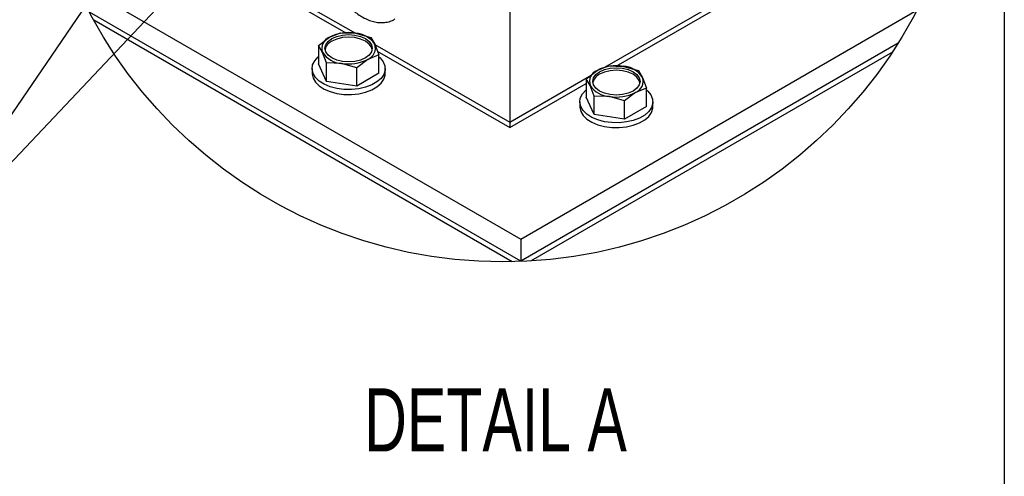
# Model space of a CAD drawing. Header units: inches. Extents: x 4 to 172, y 4 to 132.
# Tile 19 of 40: x 151 to 172, y 33 to 43. Entities that reach past the tile are written whole.
import ezdxf

# ---------------------------------------------------------------- set-up
doc = ezdxf.new("R2010")
doc.units = ezdxf.units.IN
doc.header["$LTSCALE"] = 16
doc.header["$MEASUREMENT"] = 0
doc.layers.add('SLD-DEFPOINTS', color=7, linetype='Continuous')
doc.layers.add('TEXT', color=140, linetype='Continuous', lineweight=25)
doc.styles.add('SLDTEXTSTYLE0', font='TXT', dxfattribs={"width": 0.7})
doc.dimstyles.new('SLDDIMSTYLE2', dxfattribs={"dimtxt": 0.18, "dimasz": 2.08, "dimexe": 0, "dimexo": 0.0625, "dimgap": 0, "dimtad": 0, "dimtih": 1, "dimtoh": 1, "dimdec": 0, "dimrnd": 1e-09, "dimzin": 0, "dimdsep": 46, "dimtxsty": 'Standard', "dimsah": 1, "dimcen": 0.09, "dimadec": 0, "dimazin": 0, "dimtfac": 2.08, "dimtdec": 0, "dimtofl": 0, "dimtmove": 0, "dimatfit": 3, "dimfxl": 0, "dimfrac": 2, "dimtolj": 1, "dimtzin": 0, "dimarcsym": 0})

msp = doc.modelspace()

# ---------------------------------------------------------------- linework, layer by layer
for p, q in [((161.55, 49.793), (161.55, 40.461)), ((163.561, 41.622), (167.207, 43.726)), ((156.297, 43.493), (158.29, 42.342)), ((152.361, 43.432), (161.783, 37.993)), ((156.299, 43.381), (158.09, 42.347)), ((163.799, 41.646), (166.804, 43.381)), ((161.783, 37.526), (152.671, 42.786)), ((161.783, 37.993), (170.155, 42.826)), ((161.604, 37.513), (152.762, 42.617)), ((159.006, 42.585), (159.045, 42.604)), ((157.509, 42.08), (157.742, 42.257)), ((157.742, 42.257), (157.975, 42.35)), ((157.975, 42.35), (158.294, 42.342)), ((158.294, 42.342), (158.613, 42.251)), ((158.613, 42.251), (158.698, 42.109)), ((157.509, 42.08), (157.509, 41.693)), ((157.594, 41.938), (157.509, 42.08)), ((158.698, 42.109), (158.783, 41.883)), ((158.699, 42.106), (161.55, 40.461)), ((169.756, 42.129), (161.783, 37.526)), ((157.68, 41.713), (157.594, 41.938)), ((158.783, 41.883), (158.55, 41.79)), ((158.753, 41.964), (161.552, 40.349)), ((158.783, 41.496), (158.783, 41.883)), ((169.636, 41.943), (161.988, 37.528)), ((157.68, 41.325), (157.509, 41.693)), ((157.68, 41.325), (157.68, 41.713)), ((157.998, 41.705), (157.68, 41.713)), ((158.317, 41.614), (157.998, 41.705)), ((158.55, 41.79), (158.317, 41.614)), ((158.317, 41.226), (158.317, 41.614)), ((163.399, 41.557), (163.632, 41.65)), ((163.632, 41.65), (163.951, 41.642)), ((163.951, 41.642), (164.27, 41.551)), ((157.374, 41.594), (157.374, 41.492)), ((158.783, 41.496), (158.317, 41.226)), ((158.919, 41.492), (158.919, 41.594)), ((161.55, 40.461), (163.237, 41.434)), ((163.166, 41.381), (163.399, 41.557)), ((164.27, 41.551), (164.355, 41.409)), ((164.355, 41.409), (164.44, 41.184)), ((158.317, 41.226), (157.68, 41.325)), ((161.552, 40.349), (163.166, 41.28)), ((163.166, 41.381), (163.166, 40.993)), ((163.251, 41.238), (163.166, 41.381)), ((163.336, 41.013), (163.251, 41.238)), ((163.336, 40.625), (163.166, 40.993)), ((163.336, 40.625), (163.336, 41.013)), ((163.655, 41.005), (163.336, 41.013)), ((163.974, 40.914), (163.655, 41.005)), ((164.207, 41.091), (163.974, 40.914)), ((164.44, 41.184), (164.207, 41.091)), ((164.44, 40.796), (164.44, 41.184)), ((163.03, 40.895), (163.03, 40.792)), ((163.974, 40.527), (163.974, 40.914)), ((164.44, 40.796), (163.974, 40.527)), ((164.576, 40.792), (164.576, 40.895)), ((163.974, 40.527), (163.336, 40.625)), ((161.552, 40.462), (161.552, 40.349)), ((161.783, 37.993), (161.783, 37.526)), ((161.783, 37.526), (161.783, 37.518))]:
    msp.add_line(p, q)
at = {"flags": 128}
for points in [[(157.713, 42.168), (157.793, 42.228), (157.896, 42.274), (158.017, 42.302), (158.146, 42.312), (158.275, 42.302), (158.396, 42.274), (158.5, 42.228), (158.579, 42.168), (158.629, 42.098), (158.646, 42.024), (158.629, 41.949), (158.579, 41.879), (158.5, 41.819), (158.396, 41.774), (158.275, 41.745), (158.146, 41.735), (158.017, 41.745), (157.896, 41.774), (157.793, 41.819), (157.713, 41.879), (157.663, 41.949), (157.646, 42.024), (157.663, 42.098), (157.713, 42.168)], [(158.644, 41.997), (158.629, 42.045), (158.579, 42.114), (158.5, 42.174), (158.396, 42.22), (158.275, 42.249), (158.146, 42.259), (158.017, 42.249), (157.896, 42.22), (157.793, 42.174)], [(158.783, 41.846), (158.812, 41.821), (158.877, 41.739), (158.912, 41.651), (158.916, 41.56), (158.889, 41.472), (158.831, 41.388), (158.745, 41.312), (158.634, 41.249), (158.504, 41.199), (158.359, 41.166), (158.205, 41.15), (158.048, 41.152), (157.896, 41.172), (157.754, 41.21), (157.628, 41.263), (157.523, 41.33), (157.444, 41.408), (157.394, 41.493), (157.374, 41.583), (157.386, 41.673), (157.429, 41.76), (157.501, 41.84), (157.509, 41.846)], [(163.37, 41.468), (163.449, 41.528), (163.553, 41.574), (163.674, 41.603), (163.803, 41.612), (163.932, 41.603), (164.053, 41.574), (164.156, 41.528), (164.236, 41.468), (164.286, 41.398), (164.303, 41.324), (164.286, 41.249), (164.236, 41.179), (164.156, 41.12), (164.053, 41.074), (163.932, 41.045), (163.803, 41.035), (163.674, 41.045), (163.553, 41.074), (163.449, 41.12), (163.37, 41.179), (163.32, 41.249), (163.303, 41.324), (163.32, 41.398), (163.37, 41.468)], [(157.374, 41.492), (157.374, 41.48), (157.394, 41.391), (157.444, 41.305), (157.523, 41.228), (157.628, 41.161), (157.754, 41.107), (157.896, 41.07), (158.048, 41.049), (158.205, 41.047), (158.359, 41.063), (158.504, 41.096), (158.634, 41.146), (158.745, 41.21), (158.831, 41.285), (158.889, 41.369), (158.916, 41.458), (158.919, 41.492)], [(164.301, 41.297), (164.286, 41.345), (164.236, 41.414), (164.156, 41.474), (164.053, 41.52), (163.932, 41.549), (163.803, 41.559), (163.674, 41.549), (163.553, 41.52), (163.449, 41.474)], [(164.44, 41.147), (164.469, 41.121), (164.534, 41.039), (164.569, 40.951), (164.573, 40.861), (164.546, 40.772), (164.488, 40.688), (164.402, 40.613), (164.291, 40.549), (164.161, 40.499), (164.015, 40.466), (163.862, 40.45), (163.705, 40.452), (163.553, 40.472), (163.411, 40.51), (163.285, 40.564), (163.18, 40.631), (163.101, 40.708), (163.05, 40.794), (163.031, 40.883), (163.042, 40.973), (163.085, 41.06), (163.158, 41.14), (163.166, 41.147)], [(163.03, 40.792), (163.031, 40.781), (163.05, 40.691), (163.101, 40.606), (163.18, 40.528), (163.285, 40.461), (163.411, 40.408), (163.553, 40.37), (163.705, 40.349), (163.862, 40.347), (164.015, 40.363), (164.161, 40.397), (164.291, 40.446), (164.402, 40.51), (164.488, 40.585), (164.546, 40.669), (164.573, 40.758), (164.576, 40.792)]]:
    msp.add_lwpolyline(points, dxfattribs=at)
for centre, radius, start, end in [((157.831, 42.022), 0.251, 110.7421, 199.4609), ((158.145, 41.478), 0.877, 80.2289, 117.3572), ((158.263, 41.821), 0.522, 33.4388, 86.5666), ((157.903, 41.936), 0.262, 115.0211, 166.6948), ((158.461, 42.025), 0.251, 290.742, 19.4611), ((158.029, 42.226), 0.522, 213.4389, 266.5665), ((158.147, 42.569), 0.877, 260.2289, 297.3572), ((163.802, 40.778), 0.877, 80.229, 117.3572), ((163.92, 41.122), 0.522, 33.439, 86.5663), ((163.488, 41.322), 0.251, 110.742, 199.461), ((163.56, 41.237), 0.262, 115.0213, 166.6945), ((164.118, 41.325), 0.251, 290.742, 19.461), ((163.686, 41.526), 0.522, 213.4389, 266.5665), ((163.804, 41.87), 0.877, 260.2289, 297.3572)]:
    msp.add_arc(centre, radius, start, end)
msp.add_open_spline([(157.983, 44.616), (157.964, 44.606), (157.907, 44.575), (157.832, 44.499), (157.761, 44.394), (157.712, 44.275), (157.683, 44.144), (157.674, 44.007), (157.682, 43.868), (157.706, 43.729), (157.739, 43.604), (157.779, 43.493), (157.828, 43.377), (157.897, 43.244), (157.973, 43.127), (158.047, 43.028), (158.114, 42.948), (158.199, 42.862), (158.292, 42.781), (158.393, 42.708), (158.501, 42.648), (158.613, 42.601), (158.729, 42.572), (158.847, 42.562), (158.963, 42.575), (159.057, 42.601), (159.107, 42.633), (159.123, 42.643)], degree=3, knots=[0, 0, 0, 0, 0.021367, 0.06385, 0.104122, 0.14638, 0.19068, 0.23645, 0.282772, 0.328497, 0.375801, 0.411028, 0.445611, 0.499791, 0.55945, 0.583608, 0.622974, 0.662654, 0.703784, 0.74502, 0.785863, 0.826025, 0.865369, 0.903982, 0.94219, 0.980651, 1, 1, 1, 1])
at = {"layer": 'SLD-DEFPOINTS'}
msp.add_circle((161.402, 47.374), 9.864, dxfattribs=at)
at = {"layer": 'TEXT'}
msp.add_line((172, 132), (172, 4), dxfattribs=at)

# ---------------------------------------------------------------- texts
at = {"layer": 'TEXT', "insert": (161.251, 34.837), "char_height": 1.3333, "attachment_point": 2, "style": 'SLDTEXTSTYLE0'}
msp.add_mtext('DETAIL A', dxfattribs=at)

# ---------------------------------------------------------------- leaders
at = {"layer": 'TEXT'}
for points in [[(159.339, 52.788), (148.488, 36.93), (139.15, 36.93)], [(163.429, 52.76), (148.488, 36.93), (139.15, 36.93)]]:
    msp.add_leader(points, dimstyle='SLDDIMSTYLE2', dxfattribs=at)

doc.saveas('drawing.dxf')
